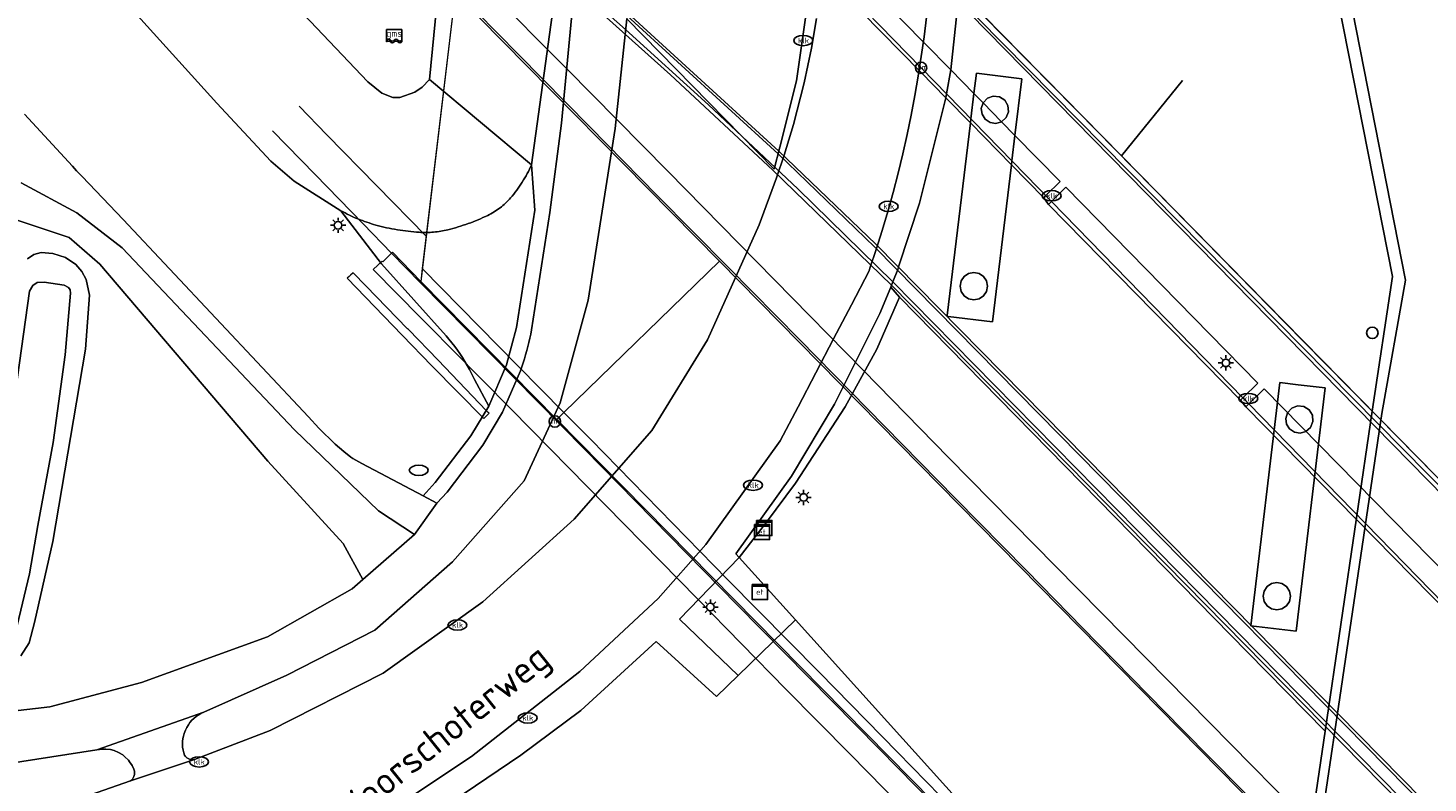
# Model space of a CAD drawing. Header units: metres. Extents: x 89394 to 92106, y 463550 to 466167.
# Tile 19 of 112: x 90458 to 90550, y 464948 to 464998. Entities that reach past the tile are written whole.
import ezdxf
from ezdxf.enums import TextEntityAlignment as Align

# ---------------------------------------------------------------- set-up
doc = ezdxf.new("R2010")
doc.units = ezdxf.units.M
for name, color, linetype, lineweight in [('B-PV-GK-KEERWAND_DAMWAND-G', 253, 'Continuous', 18), ('B-PV-GR-GROENVOORZIENING-GV', 80, 'Continuous', 18), ('B-PV-GR-HAAG-G', 90, 'GR-HAAG', 25), ('B-PV-IE-MEUBILAIR-S', 7, 'Continuous', 25), ('B-PV-IE-MEUBILAIR_WEGMEUBILAIR-G', 7, 'Continuous', 18), ('B-PV-IE-TERREINAFSCHEIDING_KUNSTMATIG_HEKWERK-G', 20, 'IE-TERREINAFSCHEIDING_KUNSTMATIG-SO', 18), ('B-PV-KW-KUNSTWERK_DEK-GV', 170, 'Continuous', 18), ('B-PV-KW-KUNSTWERK_PIJLER-GV', 170, 'Continuous', 18), ('B-PV-KW-KUNSTWERK_SLOOF-GV', 170, 'Continuous', 18), ('B-PV-OG-TERREIN_BEGROEID-GV', 7, 'Continuous', 18), ('B-PV-OG-TERREIN_ERF-GV', 50, 'Continuous', 18), ('B-PV-OG-TERREIN_OEVER-GV', 7, 'Continuous', 18), ('B-PV-OG-TOPOGRAFIE-T18', 1, 'Continuous', 18), ('B-PV-OG-WATER-GV', 130, 'Continuous', 18), ('B-PV-OG-WATER_KANAAL-GV', 120, 'Continuous', 18), ('B-PV-OG-WEG-GV', 7, 'Continuous', 18), ('B-PV-RI-HWA_GOOT_MOLGOOT-G', 150, 'Continuous', 18), ('B-PV-VH-VERHARDING_ASFALT-GV', 210, 'Continuous', 18), ('B-PV-VH-VERHARDING_BETON-GV', 252, 'Continuous', 18), ('B-PV-VH-VERHARDING_BETONSTRAATSTEEN-GV', 190, 'Continuous', 18), ('B-PV-VH-VERHARDING_GESLOTEN-GV', 210, 'Continuous', 18), ('B-PV-VH-VERHARDING_OPEN-GV', 40, 'Continuous', 18), ('B-PV-VH-VERHARDING_OPEN_BETONELEMENT-GV', 90, 'Continuous', 18), ('B-PV-VH-VERHARDING_OPEN_TEGEL-GV', 90, 'Continuous', 18)]:
    doc.layers.add(name, color=color, linetype=linetype, lineweight=lineweight)
doc.styles.add('NLCS-ISO', font='NLCS-ISO.ttf')
doc.styles.add('NLCS-ISO-M500-T18', font='NLCS-ISO.ttf', dxfattribs={"height": 0.9})
doc.linetypes.add('GR-HAAG', pattern='A,6,-2,["x",Standard,S=3,R=0,X=0,Y=-1],-3', length=11)
doc.linetypes.add('IE-TERREINAFSCHEIDING_KUNSTMATIG-SO', pattern='A,4,[82,NLCS.SHX,S=0.75,R=90,X=0,Y=0],4,-2', length=10)

# ---------------------------------------------------------------- blocks, each defined once
blk = doc.blocks.new('SIE-MEUBILAIR_KAST_ELEKTRA-SO')
for points in [[(-1, 1), (1, 1), (1, 0.84), (-1, 0.84)], [(-1, 0.76), (1, 0.76), (1, -1), (-1, -1)]]:
    blk.add_lwpolyline(points, close=True)
at = {"style": 'NLCS-ISO'}
blk.add_text('et', height=0.75, dxfattribs=at).set_placement((0, 0), align=Align.MIDDLE_CENTER)
blk = doc.blocks.new('SIE-MEUBILAIR_KAST-SO')
for points in [[(-1, 1), (1, 1), (1, 0.84), (-1, 0.84)], [(-1, 0.76), (1, 0.76), (1, -1), (-1, -1)]]:
    blk.add_lwpolyline(points, close=True)
blk = doc.blocks.new('SIE-MEUBILAIR_PAAL_LICHTMAST-SO')
for points in [[(-0.62, 0), (-1, 0)], [(-0.71, 0.71), (-0.44, 0.44)], [(0, 1), (0, 0.62)], [(0.44, 0.44), (0.71, 0.71)], [(1, 0), (0.62, 0)], [(-0.71, -0.71), (-0.44, -0.44)], [(0, -0.62), (0, -1)], [(0.44, -0.44), (0.71, -0.71)]]:
    blk.add_lwpolyline(points)
blk.add_circle((0, 0), 0.5)
blk = doc.blocks.new('SIE-MEUBILAIR_PAAL-SO')
blk.add_circle((0, 0), 0.75)
blk = doc.blocks.new('SIE-MEUBILAIR_PAAL_HECTOMETER-SO')
blk.add_circle((0, 0), 0.75)
at = {"style": 'NLCS-ISO'}
blk.add_text('hm', height=0.75, dxfattribs=at).set_placement((0.16, 0.07), align=Align.MIDDLE_CENTER)
blk = doc.blocks.new('SIE-MEUBILAIR_PUT_KOLK-SO')
blk.add_ellipse((0, 0), major_axis=(1.25, 0), ratio=0.54)
at = {"style": 'NLCS-ISO'}
blk.add_text('klk', height=0.75, dxfattribs=at).set_placement((0.03, 0), align=Align.MIDDLE_CENTER)
blk = doc.blocks.new('SIE-MEUBILAIR_PUT-SO')
blk.add_ellipse((0, 0), major_axis=(1.25, 0), ratio=0.54)
blk = doc.blocks.new('SIE-MEUBILAIR_SENSOR_GMS-SO')
for p, q in [((1, 0.5), (-1, 0.5)), ((-1, 0.5), (-1, -1.125)), ((1, -1.125), (1, 0.5))]:
    blk.add_line(p, q)
for centre, start, end in [((-0.75, -1.0625), 36.869898, 143.130102), ((-0.75, -1.3125), 36.869898, 143.130102), ((-0.25, -0.6875), 216.869898, 323.130102), ((-0.25, -0.9375), 216.869898, 323.130102), ((0.25, -1.0625), 36.869898, 143.130102), ((0.25, -1.3125), 36.869898, 143.130102), ((0.75, -0.6875), 216.869898, 323.130102), ((0.75, -0.9375), 216.869898, 323.130102)]:
    blk.add_arc(centre, 0.3125, start, end)
at = {"style": 'NLCS-ISO'}
blk.add_text('gms', height=0.9, dxfattribs=at).set_placement((0, 0), align=Align.MIDDLE_CENTER)

msp = doc.modelspace()

# ---------------------------------------------------------------- linework, layer by layer
at = {"layer": 'B-PV-GK-KEERWAND_DAMWAND-G', "flags": 128}
for points in [[(90537.042, 464905.468), (90537.162, 464905.73), (90537.769, 464910.239), (90539.356, 464920.5), (90541.76, 464938.285), (90543.926, 464952.895), (90546.779, 464972.167), (90548.337, 464980.937), (90544.601, 464999.932), (90543.502, 465006.04), (90543.182, 465006.07)], [(90543.182, 465006.07), (90543.502, 465006.04), (90544.601, 464999.932), (90548.337, 464980.937), (90546.779, 464972.167), (90543.926, 464952.895)]]:
    msp.add_lwpolyline(points, dxfattribs=at)
at = {"layer": 'B-PV-GR-GROENVOORZIENING-GV', "flags": 128}
for points in [[(90457.281, 464987.353), (90460.95, 464985.385), (90463.931, 464983.062), (90475.265, 464971.099), (90480.78, 464965.758), (90483.145, 464964.199), (90484.625, 464966.274), (90483.734, 464966.744), (90481.303, 464968.028), (90479.678, 464968.886), (90479.087, 464969.211), (90478.966, 464969.307), (90478.504, 464969.675), (90477.939, 464970.161), (90476.868, 464971.199), (90476.17, 464971.943), (90463.986, 464984.94), (90461.283, 464987.764), (90460.931, 464988.144), (90460.648, 464988.449), (90457.49, 464991.87)], [(90453.663, 464952.231), (90459.17, 464952.863), (90465.193, 464954.475), (90473.491, 464957.482), (90479.052, 464960.643), (90479.748, 464961.248), (90478.451, 464963.612), (90473.502, 464969.033), (90462.453, 464981.994), (90460.427, 464983.761), (90455.625, 464985.355)], [(90457.703, 464982.34), (90458.104, 464982.624), (90458.591, 464982.766), (90459.363, 464982.706), (90460.192, 464982.446), (90460.877, 464981.986), (90461.276, 464981.526), (90461.56, 464980.982), (90461.786, 464979.951), (90461.516, 464976.405), (90459.355, 464963.739), (90458.163, 464958.422), (90457.815, 464957.078), (90457.269, 464956.222)]]:
    msp.add_lwpolyline(points, dxfattribs=at)
at = {"layer": 'B-PV-GR-HAAG-G', "flags": 128}
msp.add_lwpolyline([(90539.082, 464924.361), (90508.211, 464958.593)], dxfattribs=at)
at = {"layer": 'B-PV-IE-MEUBILAIR_WEGMEUBILAIR-G', "flags": 128}
for points in [[(90489.628, 465029.602), (90515.305, 465003.197), (90561.296, 464956.536), (90562.134, 464957.23), (90562.692, 464957.266), (90563.713, 464956.305), (90563.526, 464956.113)], [(90488.898, 465023.571), (90494.303, 465017.828), (90494.584, 465017.53), (90495.701, 465016.347), (90496.301, 465015.714), (90496.663, 465015.334), (90498.921, 465012.973), (90499.868, 465011.991), (90502.552, 465009.219), (90509.428, 465002.18), (90509.773, 465001.827), (90510.15, 465001.439), (90516.488, 464994.928), (90525.048, 464986.132), (90537.642, 464973.2), (90538.031, 464972.8), (90552.538, 464957.92)], [(90636.378, 464857.969), (90576.505, 464919), (90563.232, 464932.494), (90513.426, 464983.125), (90507.066, 464989.258), (90493.834, 465001.38), (90486.937, 465007.38)], [(90575.957, 464918.432), (90566.176, 464928.381), (90566.065, 464928.343), (90565.635, 464927.91), (90565.445, 464927.718), (90558.885, 464928.412), (90557.764, 464929.824), (90558.625, 464936.087), (90554.751, 464940.043), (90514.627, 464980.844), (90508.357, 464986.961), (90502.496, 464992.48), (90497.029, 464997.435), (90486.827, 465006.47)], [(90484.332, 465001.608), (90485.843, 465000.028), (90489.999, 464995.785), (90494.68, 464991.036), (90499.125, 464986.514), (90503.816, 464981.773), (90508.475, 464977.034), (90514.092, 464971.309), (90518.716, 464966.596), (90523.4, 464961.833), (90528.05, 464957.073), (90533.667, 464951.362), (90539.28, 464945.669), (90543.942, 464940.933), (90548.625, 464936.151), (90553.308, 464931.421)], [(90473.823, 464990.776), (90476.617, 464987.904), (90479.771, 464984.646), (90481.646, 464982.721)], [(90481.646, 464982.721), (90483.558, 464980.759), (90494.351, 464969.8), (90504.382, 464959.584), (90513.739, 464950.082), (90522.12, 464941.545), (90531.493, 464932.024), (90537.996, 464925.402), (90544.538, 464918.744), (90552.952, 464910.192), (90561.353, 464901.622)]]:
    msp.add_lwpolyline(points, dxfattribs=at)
at = {"layer": 'B-PV-IE-TERREINAFSCHEIDING_KUNSTMATIG_HEKWERK-G', "flags": 128}
for points in [[(90533.673, 464994.074), (90529.655, 464989.119), (90541.617, 464976.937), (90546.152, 464972.319)], [(90529.655, 464989.119), (90533.673, 464994.074)], [(90529.655, 464989.119), (90541.617, 464976.937), (90546.152, 464972.319)], [(90508.211, 464958.593), (90504.504, 464962.704), (90506.308, 464965.023), (90508.212, 464967.586), (90511.489, 464972.616), (90513.562, 464976.399), (90515.064, 464979.821), (90537.956, 464956.465), (90543.053, 464951.264)], [(90543.053, 464951.264), (90537.956, 464956.465), (90515.064, 464979.821), (90513.562, 464976.399), (90511.489, 464972.616), (90508.212, 464967.586), (90506.308, 464965.023)], [(90506.308, 464965.023), (90504.504, 464962.704), (90508.211, 464958.593)], [(90508.211, 464958.593), (90504.434, 464954.924), (90503.023, 464953.556)]]:
    msp.add_lwpolyline(points, dxfattribs=at)
at = {"layer": 'B-PV-KW-KUNSTWERK_DEK-GV', "flags": 128}
for points in [[(90485.834, 464999.857), (90483.561, 464980.865), (90481.711, 464982.785), (90481.066, 464982.152), (90481.021, 464982.199), (90480.429, 464981.656), (90483.579, 464978.471), (90484.29, 464977.753), (90485.549, 464976.466), (90485.695, 464976.317), (90489.505, 464972.462), (90493.322, 464968.575), (90501.744, 464959.991), (90507.579, 464954.029), (90511.801, 464949.756), (90517.452, 464944.006)], [(90542.495, 464944.68), (90535.447, 464951.846), (90529.835, 464957.545), (90525.316, 464962.12), (90518.288, 464969.278), (90512.688, 464975.009), (90506.83, 464980.96), (90499.81, 464988.122), (90493.166, 464994.851), (90487.925, 465000.131)], [(90493.679, 465000.135), (90500, 464994.453), (90506.723, 464988.177), (90514.535, 464980.61), (90558.395, 464935.977)], [(90561.387, 464956.81), (90546.716, 464971.745), (90546.152, 464972.319), (90529.655, 464989.119), (90524.631, 464994.237), (90518.984, 464999.992)]]:
    msp.add_lwpolyline(points, dxfattribs=at)
at = {"layer": 'B-PV-KW-KUNSTWERK_PIJLER-GV', "flags": 128}
for points in [[(90522.188, 464992.441), (90521.975, 464992.792), (90521.629, 464993.012), (90521.22, 464993.055), (90520.836, 464992.913), (90520.554, 464992.614), (90520.436, 464992.245), (90520.484, 464991.861), (90520.689, 464991.532), (90521.013, 464991.32), (90521.397, 464991.264), (90521.768, 464991.375), (90522.072, 464991.65), (90522.223, 464992.032)], [(90520.776, 464980.896), (90520.581, 464981.189), (90520.288, 464981.384), (90519.944, 464981.452), (90519.6, 464981.383), (90519.308, 464981.188), (90519.113, 464980.896), (90519.045, 464980.552), (90519.114, 464980.208), (90519.308, 464979.916), (90519.6, 464979.722), (90519.944, 464979.653), (90520.288, 464979.721), (90520.58, 464979.916), (90520.775, 464980.208), (90520.844, 464980.552)], [(90542.217, 464972.056), (90542.003, 464972.411), (90541.653, 464972.632), (90541.24, 464972.673), (90540.853, 464972.524), (90540.574, 464972.218), (90540.464, 464971.852), (90540.515, 464971.474), (90540.719, 464971.151), (90541.038, 464970.941), (90541.415, 464970.883), (90541.783, 464970.986), (90542.094, 464971.259), (90542.25, 464971.643)], [(90540.701, 464960.488), (90540.506, 464960.781), (90540.213, 464960.976), (90539.869, 464961.044), (90539.525, 464960.975), (90539.233, 464960.78), (90539.038, 464960.488), (90538.97, 464960.144), (90539.039, 464959.8), (90539.233, 464959.508), (90539.525, 464959.314), (90539.869, 464959.245), (90540.213, 464959.313), (90540.505, 464959.508), (90540.7, 464959.8), (90540.769, 464960.144)]]:
    msp.add_lwpolyline(points, close=True, dxfattribs=at)
at = {"layer": 'B-PV-KW-KUNSTWERK_SLOOF-GV', "flags": 128}
msp.add_lwpolyline([(90479.118, 464981.425), (90478.951, 464981.277), (90478.851, 464981.189), (90478.725, 464981.077), (90482.336, 464977.335), (90484.3, 464975.311), (90487.704, 464971.847), (90488.055, 464972.19), (90488.007, 464972.24), (90487.872, 464972.379), (90484.705, 464975.685), (90482.751, 464977.696), (90482.701, 464977.747), (90479.952, 464980.578)], close=True, dxfattribs=at)
at = {"layer": 'B-PV-OG-TERREIN_BEGROEID-GV', "flags": 128}
for points in [[(90509.399, 465001.905), (90508.276, 464994.069), (90507.188, 464989.703), (90506.802, 464988.25), (90497.112, 464998.137), (90496.354, 464990.92), (90494.575, 464979.626), (90492.727, 464972.865), (90490.366, 464967.736), (90485.65, 464962.409), (90480.536, 464957.91), (90474.747, 464954.952), (90469.3, 464952.518), (90469.104, 464952.427), (90468.934, 464952.328), (90468.794, 464952.231), (90468.642, 464952.105), (90468.516, 464951.983), (90468.384, 464951.831), (90468.281, 464951.691), (90468.171, 464951.51), (90468.083, 464951.332), (90468.001, 464951.115), (90467.953, 464950.941), (90467.92, 464950.775), (90467.899, 464950.584), (90467.893, 464950.39), (90467.903, 464950.215), (90467.93, 464950.017), (90467.97, 464949.838), (90468.019, 464949.68), (90468.091, 464949.588), (90468.169, 464949.519), (90468.258, 464949.464), (90468.347, 464949.427), (90468.428, 464949.406), (90468.551, 464949.389), (90468.613, 464949.388), (90468.689, 464949.399), (90473.663, 464951.316), (90481.083, 464955.093), (90487.657, 464959.778), (90493.657, 464965.223), (90498.759, 464971.056), (90502.426, 464977.011), (90505.833, 464984.583), (90506.97, 464987.67), (90507.47, 464989.166), (90508.077, 464991.192), (90508.78, 464993.941), (90509.26, 464996.209), (90509.602, 464998.161)], [(90458.698, 464945.98), (90464.471, 464947.99), (90464.529, 464948.038), (90464.597, 464948.11), (90464.654, 464948.192), (90464.699, 464948.287), (90464.731, 464948.404), (90464.741, 464948.496), (90464.739, 464948.58), (90464.732, 464948.634), (90464.683, 464948.773), (90464.572, 464949.008), (90464.412, 464949.257), (90464.339, 464949.348), (90464.107, 464949.583), (90463.958, 464949.701), (90463.679, 464949.87), (90463.404, 464949.985), (90463.158, 464950.051), (90462.844, 464950.092), (90462.622, 464950.091), (90462.259, 464950.039), (90454.343, 464948.815)]]:
    msp.add_lwpolyline(points, dxfattribs=at)
at = {"layer": 'B-PV-OG-TERREIN_ERF-GV', "flags": 128}
for points in [[(90518.984, 464999.992), (90529.655, 464989.119), (90541.617, 464976.937), (90546.152, 464972.319), (90547.483, 464981.179), (90545.557, 464990.976), (90543.609, 465000.883)], [(90539.082, 464924.361), (90508.211, 464958.593), (90504.434, 464954.924), (90503.023, 464953.556), (90499.052, 464957.169), (90494.103, 464952.634), (90490.155, 464949.69), (90475.231, 464939.585)]]:
    msp.add_lwpolyline(points, dxfattribs=at)
at = {"layer": 'B-PV-OG-TERREIN_OEVER-GV', "flags": 128}
for points in [[(90457.269, 464956.222), (90457.815, 464957.078), (90458.163, 464958.422), (90459.355, 464963.739), (90461.516, 464976.405), (90461.786, 464979.951), (90461.56, 464980.982), (90461.276, 464981.526), (90460.877, 464981.986), (90460.192, 464982.446), (90459.363, 464982.706), (90458.591, 464982.766), (90458.104, 464982.624), (90457.703, 464982.34)], [(90456.782, 464972.673), (90457.839, 464980.222), (90458.04, 464980.594), (90458.327, 464980.793), (90458.785, 464980.82), (90460.1, 464980.615), (90460.386, 464980.471), (90460.499, 464980.299), (90460.527, 464980.099), (90460.17, 464976.037), (90459.377, 464970.261), (90458.386, 464964.801), (90457.831, 464961.627), (90457.018, 464958.226)]]:
    msp.add_lwpolyline(points, dxfattribs=at)
at = {"layer": 'B-PV-OG-WATER-GV', "flags": 128}
msp.add_lwpolyline([(90457.018, 464958.226), (90457.831, 464961.627), (90458.386, 464964.801), (90459.377, 464970.261), (90460.17, 464976.037), (90460.527, 464980.099), (90460.499, 464980.299), (90460.386, 464980.471), (90460.1, 464980.615), (90458.785, 464980.82), (90458.327, 464980.793), (90458.04, 464980.594), (90457.839, 464980.222), (90456.782, 464972.673)], dxfattribs=at)
at = {"layer": 'B-PV-OG-WATER_KANAAL-GV', "flags": 128}
msp.add_lwpolyline([(90606.776, 465015.624), (90548.392, 465028.177), (90548.267, 465027.699), (90547.498, 465024.964), (90546.97, 465022.827), (90546.172, 465019.596), (90544.664, 465013.489), (90544.51, 465012.848), (90543.308, 465007.864), (90543.182, 465006.07), (90543.502, 465006.04), (90544.601, 464999.932), (90548.337, 464980.937), (90546.779, 464972.167), (90543.926, 464952.895), (90541.76, 464938.285), (90539.356, 464920.5), (90537.769, 464910.239), (90537.162, 464905.73), (90537.042, 464905.468), (90542.087, 464887.061)], dxfattribs=at)
at = {"layer": 'B-PV-OG-WEG-GV', "flags": 128}
for points in [[(90341.075, 465134.652), (90343.403, 465132.489), (90348.116, 465127.322), (90357.814, 465115.983), (90370.083, 465102.816), (90382.859, 465088.833), (90391.164, 465079.96), (90404.201, 465065.164), (90432.498, 465033.959), (90448.591, 465016.737), (90464.326, 464999.035), (90470.154, 464992.585), (90473.699, 464988.783), (90475.239, 464987.45), (90478.314, 464985.514)], [(90459.966, 465015.367), (90464.375, 465010.632), (90468.279, 465006.44), (90480.076, 464993.997), (90481.001, 464993.261), (90481.735, 464992.963), (90482.199, 464992.971), (90483.167, 464993.324), (90483.66, 464993.644), (90484.141, 464994.144), (90484.716, 465000), (90485.604, 465006.76), (90481.66, 465009.748), (90470.016, 465018.951), (90460.929, 465026.402), (90456.272, 465030.284), (90446.286, 465038.851), (90431.205, 465052.137)], [(90490.848, 464988.544), (90484.141, 464994.144), (90483.66, 464993.644), (90483.167, 464993.324), (90482.199, 464992.971), (90481.735, 464992.963), (90481.001, 464993.261), (90480.076, 464993.997), (90468.279, 465006.44), (90464.375, 465010.632), (90459.966, 465015.367)], [(90492.399, 464999.825), (90490.848, 464988.544), (90491.077, 464985.548), (90489.862, 464977.821), (90489.203, 464975.373), (90488.033, 464972.646), (90486.853, 464970.695), (90484.508, 464967.63), (90483.734, 464966.744), (90484.625, 464966.274), (90485.297, 464967.003), (90487.648, 464970.089), (90488.952, 464972.252), (90490.122, 464974.979), (90490.213, 464975.243), (90490.299, 464975.507), (90490.382, 464975.773), (90490.461, 464976.041), (90490.536, 464976.309), (90490.607, 464976.578), (90490.674, 464976.849), (90490.737, 464977.12), (90490.795, 464977.393), (90490.85, 464977.666), (90492.065, 464985.393), (90492.833, 464991.27), (90493.607, 464999.586)], [(90457.49, 464991.87), (90460.648, 464988.449), (90460.931, 464988.144), (90461.283, 464987.764), (90463.986, 464984.94), (90476.17, 464971.943), (90476.868, 464971.199), (90477.939, 464970.161), (90478.504, 464969.675), (90478.966, 464969.307), (90479.087, 464969.211), (90479.678, 464968.886), (90481.303, 464968.028), (90483.734, 464966.744), (90484.508, 464967.63), (90486.853, 464970.695), (90488.033, 464972.646), (90487.093, 464974.405), (90486.762, 464975.062), (90486.62, 464975.326), (90486.469, 464975.59), (90486.306, 464975.857), (90486.139, 464976.111), (90485.973, 464976.349), (90485.799, 464976.589), (90485.614, 464976.827), (90485.417, 464977.068), (90485.232, 464977.279), (90483.103, 464979.657), (90480.984, 464982.017), (90478.314, 464985.514), (90475.239, 464987.45), (90473.699, 464988.783), (90470.154, 464992.585), (90464.326, 464999.035)], [(90478.314, 464985.514), (90480.984, 464982.017), (90483.103, 464979.657), (90485.232, 464977.279), (90485.417, 464977.068), (90485.614, 464976.827), (90485.799, 464976.589), (90485.973, 464976.349), (90486.139, 464976.111), (90486.306, 464975.857), (90486.469, 464975.59), (90486.62, 464975.326), (90486.762, 464975.062), (90487.093, 464974.405), (90488.033, 464972.646), (90489.203, 464975.373), (90489.862, 464977.821), (90491.077, 464985.548), (90490.848, 464988.544)]]:
    msp.add_lwpolyline(points, dxfattribs=at)
at = {"layer": 'B-PV-OG-WEG-GV'}
for points in [[(90490.848, 464988.544, -0.037037), (90490.244, 464987.401)], [(90490.244, 464987.401, 0.037037), (90490.848, 464988.544)], [(90490.244, 464987.401, -0.037551), (90489.475, 464986.36)], [(90489.475, 464986.36, 0.037551), (90490.244, 464987.401)], [(90488.783, 464985.707, -0.05043), (90487.972, 464985.208)], [(90487.972, 464985.208, 0.05043), (90488.783, 464985.707)], [(90489.475, 464986.36, -0.05128), (90488.783, 464985.707)], [(90488.783, 464985.707, 0.05128), (90489.475, 464986.36)], [(90479.436, 464984.975, -0.029463), (90478.314, 464985.514)], [(90478.314, 464985.514, 0.029463), (90479.436, 464984.975)], [(90480.613, 464984.574, -0.029497), (90479.436, 464984.975)], [(90479.436, 464984.975, 0.029497), (90480.613, 464984.574)], [(90486.684, 464984.668, -0.026261), (90485.347, 464984.263)], [(90485.347, 464984.263, 0.026261), (90486.684, 464984.668)], [(90487.972, 464985.208, -0.026327), (90486.684, 464984.668)], [(90486.684, 464984.668, 0.026327), (90487.972, 464985.208)], [(90482.025, 464984.261, -0.026174), (90480.613, 464984.574)], [(90480.613, 464984.574, 0.026174), (90482.025, 464984.261)], [(90483.462, 464984.095, -0.026492), (90482.025, 464984.261)], [(90482.025, 464984.261, 0.026492), (90483.462, 464984.095)], [(90484.411, 464984.107, -0.037942), (90483.462, 464984.095)], [(90483.462, 464984.095, 0.037942), (90484.411, 464984.107)], [(90485.347, 464984.263, -0.038462), (90484.411, 464984.107)], [(90484.411, 464984.107, 0.038462), (90485.347, 464984.263)]]:
    msp.add_lwpolyline(points, format="xyb", dxfattribs=at)
at = {"layer": 'B-PV-OG-WEG-GV', "flags": 128}
for points in [[(90515.064, 464979.821), (90514.479, 464980.475), (90513.762, 464978.741), (90510.784, 464972.784), (90507.958, 464968.049), (90504.288, 464962.944), (90504.504, 464962.704), (90506.308, 464965.023), (90508.212, 464967.586), (90511.489, 464972.616), (90513.562, 464976.399)], [(90515.064, 464979.821), (90513.562, 464976.399), (90511.489, 464972.616), (90508.212, 464967.586), (90506.308, 464965.023), (90504.504, 464962.704), (90508.211, 464958.593), (90539.082, 464924.361), (90543.053, 464951.264), (90537.956, 464956.465)]]:
    msp.add_lwpolyline(points, close=True, dxfattribs=at)
at = {"layer": 'B-PV-RI-HWA_GOOT_MOLGOOT-G', "flags": 128}
msp.add_lwpolyline([(90475.573, 464992.386), (90477.39, 464990.517), (90483.917, 464983.843)], dxfattribs=at)
at = {"layer": 'B-PV-VH-VERHARDING_ASFALT-GV', "flags": 128}
for points in [[(90568.31, 464948.908), (90489.58, 465029.205)], [(90511.043, 465002.318), (90516.703, 464996.543), (90518.424, 464994.786), (90519.951, 464993.228), (90520.554, 464992.614), (90521.768, 464991.375), (90522.651, 464990.473), (90525.626, 464987.438), (90524.679, 464986.511), (90524.54, 464986.374), (90524.846, 464985.932), (90525.048, 464986.132), (90525.999, 464987.07), (90538.635, 464974.172), (90537.642, 464973.2), (90537.477, 464973.038), (90537.829, 464972.601), (90538.031, 464972.8), (90539.033, 464973.788), (90553.593, 464958.956)], [(90493.859, 465001.583), (90507.12, 464989.429), (90513.494, 464983.308), (90563.26, 464932.726)], [(90552.387, 464957.772), (90537.829, 464972.601), (90537.477, 464973.038), (90524.846, 464985.932), (90524.54, 464986.374), (90522.419, 464988.538), (90519.718, 464991.294), (90518.106, 464992.939), (90516.448, 464994.631), (90509.96, 465001.251)], [(90493.607, 464999.586), (90492.833, 464991.27), (90492.065, 464985.393), (90490.85, 464977.666), (90490.795, 464977.393), (90490.737, 464977.12), (90490.674, 464976.849), (90490.607, 464976.578), (90490.536, 464976.309), (90490.461, 464976.041), (90490.382, 464975.773), (90490.299, 464975.507), (90490.213, 464975.243), (90490.122, 464974.979), (90488.952, 464972.252), (90487.648, 464970.089), (90485.297, 464967.003), (90484.625, 464966.274), (90483.145, 464964.199), (90479.748, 464961.248), (90479.052, 464960.643), (90473.491, 464957.482), (90465.193, 464954.475), (90459.17, 464952.863), (90453.663, 464952.231)], [(90454.343, 464948.815), (90462.259, 464950.039), (90469.3, 464952.518), (90474.747, 464954.952), (90480.536, 464957.91), (90485.65, 464962.409), (90490.366, 464967.736), (90492.727, 464972.865), (90494.575, 464979.626), (90496.354, 464990.92), (90497.112, 464998.137)], [(90509.602, 464998.161), (90509.26, 464996.209), (90508.78, 464993.941), (90508.077, 464991.192), (90507.47, 464989.166), (90506.97, 464987.67), (90505.833, 464984.583), (90502.426, 464977.011), (90498.759, 464971.056), (90493.657, 464965.223), (90487.657, 464959.778), (90481.083, 464955.093), (90473.663, 464951.316), (90468.689, 464949.399), (90464.471, 464947.99), (90458.698, 464945.98)], [(90458.825, 464930.879), (90486.912, 464949.601), (90494.018, 464955.195), (90499.179, 464960.004), (90502.319, 464963.542), (90507.215, 464970.374), (90508.385, 464972.611), (90509.555, 464974.849), (90510.723, 464977.088), (90511.889, 464979.327), (90513.055, 464981.567), (90513.112, 464981.731), (90513.524, 464982.969), (90513.915, 464984.214), (90514.286, 464985.465), (90514.636, 464986.723), (90514.964, 464987.985), (90515.272, 464989.254), (90515.558, 464990.527), (90515.824, 464991.805), (90516.067, 464993.087), (90516.29, 464994.372), (90516.491, 464995.662), (90516.671, 464996.954), (90516.829, 464998.25)]]:
    msp.add_lwpolyline(points, dxfattribs=at)
for points in [[(90518.424, 464994.786), (90516.703, 464996.543), (90511.043, 465002.318), (90510.15, 465001.439), (90509.96, 465001.251), (90516.448, 464994.631), (90518.106, 464992.939), (90519.718, 464991.294), (90522.419, 464988.538), (90524.54, 464986.374), (90524.679, 464986.511), (90525.626, 464987.438), (90522.651, 464990.473), (90521.768, 464991.375), (90520.554, 464992.614), (90519.951, 464993.228)], [(90503.207, 464982.19), (90485.834, 464999.857), (90483.662, 464981.713), (90489.921, 464975.339), (90492.986, 464972.234)], [(90525.999, 464987.07), (90525.048, 464986.132), (90524.846, 464985.932), (90537.477, 464973.038), (90537.642, 464973.2), (90538.635, 464974.172)], [(90503.207, 464982.19), (90492.986, 464972.234), (90494.741, 464970.457), (90503.741, 464961.246), (90509.785, 464955.117), (90514.913, 464949.888), (90519.647, 464945.065), (90529.778, 464934.78), (90538.771, 464925.609), (90548.989, 464915.229), (90558.559, 464905.51), (90562.742, 464901.241), (90572.936, 464911.279)], [(90483.662, 464981.713), (90483.561, 464980.865), (90492.513, 464971.774), (90492.986, 464972.234), (90489.921, 464975.339)], [(90539.033, 464973.788), (90538.031, 464972.8), (90537.829, 464972.601), (90552.387, 464957.772), (90552.538, 464957.92), (90553.593, 464958.956)], [(90492.986, 464972.234), (90492.513, 464971.774), (90562.348, 464900.853), (90562.742, 464901.241), (90558.559, 464905.51), (90548.989, 464915.229), (90538.771, 464925.609), (90529.778, 464934.78), (90519.647, 464945.065), (90514.913, 464949.888), (90509.785, 464955.117), (90503.741, 464961.246), (90494.741, 464970.457)]]:
    msp.add_lwpolyline(points, close=True, dxfattribs=at)
at = {"layer": 'B-PV-VH-VERHARDING_BETON-GV', "flags": 128}
for points in [[(90522.419, 464988.538), (90522.45, 464988.801), (90522.651, 464990.473), (90523.097, 464994.194), (90520.112, 464994.566), (90519.951, 464993.228), (90519.752, 464991.573), (90519.718, 464991.294), (90518.193, 464978.611), (90518.252, 464978.551), (90521.182, 464978.21)], [(90521.397, 464991.264), (90521.013, 464991.32), (90520.689, 464991.532), (90520.484, 464991.861), (90520.436, 464992.245), (90520.554, 464992.614), (90520.836, 464992.913), (90521.22, 464993.055), (90521.629, 464993.012), (90521.975, 464992.792), (90522.188, 464992.441), (90522.223, 464992.032), (90522.072, 464991.65), (90521.768, 464991.375)], [(90520.844, 464980.552), (90520.775, 464980.208), (90520.58, 464979.916), (90520.288, 464979.721), (90519.944, 464979.653), (90519.6, 464979.722), (90519.308, 464979.916), (90519.114, 464980.208), (90519.045, 464980.552), (90519.113, 464980.896), (90519.308, 464981.188), (90519.6, 464981.383), (90519.944, 464981.452), (90520.288, 464981.384), (90520.581, 464981.189), (90520.776, 464980.896)], [(90543.062, 464973.851), (90541.273, 464974.065), (90540.082, 464974.208), (90538.162, 464958.188), (90541.145, 464957.857)], [(90540.515, 464971.474), (90540.464, 464971.852), (90540.574, 464972.218), (90540.853, 464972.524), (90541.24, 464972.673), (90541.653, 464972.632), (90542.003, 464972.411), (90542.217, 464972.056), (90542.25, 464971.643), (90542.094, 464971.259), (90541.783, 464970.986), (90541.415, 464970.883), (90541.038, 464970.941), (90540.719, 464971.151)], [(90540.769, 464960.144), (90540.7, 464959.8), (90540.505, 464959.508), (90540.213, 464959.313), (90539.869, 464959.245), (90539.525, 464959.314), (90539.233, 464959.508), (90539.039, 464959.8), (90538.97, 464960.144), (90539.038, 464960.488), (90539.233, 464960.78), (90539.525, 464960.975), (90539.869, 464961.044), (90540.213, 464960.976), (90540.506, 464960.781), (90540.701, 464960.488)]]:
    msp.add_lwpolyline(points, close=True, dxfattribs=at)
at = {"layer": 'B-PV-VH-VERHARDING_BETONSTRAATSTEEN-GV', "flags": 128}
for points in [[(90497.167, 464998.603), (90497.112, 464998.137), (90506.802, 464988.25), (90507.188, 464989.703), (90508.276, 464994.069), (90509.399, 465001.905), (90509.428, 465002.18), (90509.593, 465003.77), (90509.693, 465008.702), (90509.684, 465009.153), (90509.677, 465009.464), (90499.728, 465019.596), (90499.648, 465018.942), (90499.51, 465017.804), (90499.105, 465014.479), (90498.922, 465012.972), (90498.881, 465012.637), (90498.148, 465006.639)], [(90518.984, 464999.992), (90518.953, 464999.697), (90518.913, 464999.314), (90518.424, 464994.786), (90518.154, 464993.218), (90518.106, 464992.939), (90516.377, 464986.007), (90514.998, 464981.817), (90514.936, 464981.657), (90514.625, 464980.846), (90514.535, 464980.61), (90514.479, 464980.475), (90515.064, 464979.821), (90537.956, 464956.465), (90543.053, 464951.264), (90546.152, 464972.319), (90541.617, 464976.937), (90529.655, 464989.119)], [(90522.419, 464988.538), (90521.182, 464978.21), (90518.252, 464978.551), (90518.193, 464978.611), (90519.718, 464991.294), (90519.752, 464991.573), (90519.951, 464993.228), (90520.112, 464994.566), (90523.097, 464994.194), (90522.651, 464990.473), (90522.45, 464988.801)], [(90543.062, 464973.851), (90541.145, 464957.857), (90538.162, 464958.188), (90540.082, 464974.208), (90541.273, 464974.065)], [(90500.582, 464958.647), (90504.434, 464954.924), (90508.211, 464958.593), (90504.504, 464962.704)]]:
    msp.add_lwpolyline(points, close=True, dxfattribs=at)
at = {"layer": 'B-PV-VH-VERHARDING_GESLOTEN-GV', "flags": 128}
for points in [[(90568.675, 464949.293), (90568.788, 464950.267), (90567.96, 464951.107), (90568.045, 464951.702), (90567.912, 464952.258), (90562.821, 464957.362), (90562.327, 464957.457), (90562.029, 464957.39), (90561.387, 464956.81), (90489.66, 465029.864), (90489.628, 465029.602), (90489.58, 465029.205), (90568.31, 464948.908), (90568.352, 464949.376), (90568.375, 464949.641)], [(90493.859, 465001.583), (90486.964, 465007.599), (90486.937, 465007.38), (90486.827, 465006.47), (90486.792, 465006.178), (90493.679, 465000.135), (90500, 464994.453), (90506.723, 464988.177), (90514.535, 464980.61), (90558.395, 464935.977), (90557.688, 464930.387), (90557.727, 464929.636), (90557.96, 464929.141), (90558.76, 464928.405), (90559.063, 464928.271), (90566.059, 464927.403), (90566.104, 464927.784), (90565.635, 464927.91), (90563.001, 464930.557), (90563.232, 464932.494), (90563.26, 464932.726), (90513.494, 464983.308), (90507.12, 464989.429)], [(90536.446, 464906.511), (90536.388, 464906.144), (90536.584, 464905.945), (90537.042, 464905.468), (90537.162, 464905.73), (90537.769, 464910.239), (90539.356, 464920.5), (90541.76, 464938.285), (90543.926, 464952.895), (90546.779, 464972.167), (90548.337, 464980.937), (90544.601, 464999.932), (90543.502, 465006.04), (90543.182, 465006.07), (90542.617, 465005.927), (90543.609, 465000.883), (90545.557, 464990.976), (90547.483, 464981.179), (90546.152, 464972.319), (90543.053, 464951.264), (90539.082, 464924.361), (90536.638, 464907.808)]]:
    msp.add_lwpolyline(points, close=True, dxfattribs=at)
for points in [[(90553.963, 464933.039), (90548.11, 464938.977), (90542.495, 464944.68), (90535.447, 464951.846), (90529.835, 464957.545), (90525.316, 464962.12), (90518.288, 464969.278), (90512.688, 464975.009), (90506.83, 464980.96), (90499.81, 464988.122), (90493.166, 464994.851), (90487.925, 465000.131), (90484.522, 465003.593), (90483.968, 465003.074), (90483.938, 465003.1), (90483.294, 465002.46), (90485.834, 464999.857), (90503.207, 464982.19), (90572.936, 464911.279)], [(90562.348, 464900.853), (90492.513, 464971.774), (90483.561, 464980.865), (90481.711, 464982.785), (90481.066, 464982.152), (90481.021, 464982.199), (90480.429, 464981.656), (90483.579, 464978.471), (90484.29, 464977.753), (90485.549, 464976.466), (90485.695, 464976.317), (90489.505, 464972.462), (90493.322, 464968.575), (90501.744, 464959.991), (90507.579, 464954.029), (90511.801, 464949.756), (90517.452, 464944.006), (90526.138, 464935.184), (90533.164, 464928.043), (90540.238, 464920.829), (90545.462, 464915.531), (90554.555, 464906.267)]]:
    msp.add_lwpolyline(points, dxfattribs=at)
at = {"layer": 'B-PV-VH-VERHARDING_OPEN-GV', "flags": 128}
msp.add_lwpolyline([(90455.625, 464985.355), (90460.427, 464983.761), (90462.453, 464981.994), (90473.502, 464969.033), (90478.451, 464963.612), (90479.748, 464961.248), (90483.145, 464964.199), (90480.78, 464965.758), (90475.265, 464971.099), (90463.931, 464983.062), (90460.95, 464985.385), (90457.281, 464987.353)], dxfattribs=at)
at = {"layer": 'B-PV-VH-VERHARDING_OPEN_BETONELEMENT-GV', "flags": 128}
msp.add_lwpolyline([(90484.716, 465000), (90484.141, 464994.144), (90490.848, 464988.544), (90492.399, 464999.825)], dxfattribs=at)
at = {"layer": 'B-PV-VH-VERHARDING_OPEN_TEGEL-GV', "flags": 128}
for points in [[(90475.231, 464939.585), (90490.155, 464949.69), (90494.103, 464952.634), (90499.052, 464957.169), (90503.023, 464953.556), (90504.434, 464954.924), (90500.582, 464958.647), (90504.504, 464962.704), (90504.288, 464962.944), (90507.958, 464968.049), (90510.784, 464972.784), (90513.762, 464978.741), (90514.479, 464980.475), (90514.535, 464980.61), (90514.625, 464980.846), (90514.936, 464981.657), (90514.998, 464981.817), (90516.377, 464986.007), (90518.106, 464992.939), (90518.154, 464993.218), (90518.424, 464994.786), (90518.913, 464999.314)], [(90516.829, 464998.25), (90516.671, 464996.954), (90516.491, 464995.662), (90516.29, 464994.372), (90516.067, 464993.087), (90515.824, 464991.805), (90515.558, 464990.527), (90515.272, 464989.254), (90514.964, 464987.985), (90514.636, 464986.723), (90514.286, 464985.465), (90513.915, 464984.214), (90513.524, 464982.969), (90513.112, 464981.731), (90513.055, 464981.567), (90511.889, 464979.327), (90510.723, 464977.088), (90509.555, 464974.849), (90508.385, 464972.611), (90507.215, 464970.374), (90502.319, 464963.542), (90499.179, 464960.004), (90494.018, 464955.195), (90486.912, 464949.601), (90458.825, 464930.879)]]:
    msp.add_lwpolyline(points, dxfattribs=at)
msp.add_lwpolyline([(90469.3, 464952.518), (90462.259, 464950.039), (90462.622, 464950.091), (90462.844, 464950.092), (90463.158, 464950.051), (90463.404, 464949.985), (90463.679, 464949.87), (90463.958, 464949.701), (90464.107, 464949.583), (90464.339, 464949.348), (90464.412, 464949.257), (90464.572, 464949.008), (90464.683, 464948.773), (90464.732, 464948.634), (90464.739, 464948.58), (90464.741, 464948.496), (90464.731, 464948.404), (90464.699, 464948.287), (90464.654, 464948.192), (90464.597, 464948.11), (90464.529, 464948.038), (90464.471, 464947.99), (90468.689, 464949.399), (90468.613, 464949.388), (90468.551, 464949.389), (90468.428, 464949.406), (90468.347, 464949.427), (90468.258, 464949.464), (90468.169, 464949.519), (90468.091, 464949.588), (90468.019, 464949.68), (90467.97, 464949.838), (90467.93, 464950.017), (90467.903, 464950.215), (90467.893, 464950.39), (90467.899, 464950.584), (90467.92, 464950.775), (90467.953, 464950.941), (90468.001, 464951.115), (90468.083, 464951.332), (90468.171, 464951.51), (90468.281, 464951.691), (90468.384, 464951.831), (90468.516, 464951.983), (90468.642, 464952.105), (90468.794, 464952.231), (90468.934, 464952.328), (90469.104, 464952.427)], close=True, dxfattribs=at)

# ---------------------------------------------------------------- block references
at = {"layer": 'B-PV-IE-MEUBILAIR-S', "xscale": 0.5, "yscale": 0.5, "zscale": 0.5}
for name, p in [('SIE-MEUBILAIR_SENSOR_GMS-SO', (90481.816, 464997.184)), ('SIE-MEUBILAIR_PUT_KOLK-SO', (90508.725, 464996.714)), ('SIE-MEUBILAIR_PAAL_HECTOMETER-SO', (90516.474, 464994.925)), ('SIE-MEUBILAIR_PUT_KOLK-SO', (90525.06, 464986.503)), ('SIE-MEUBILAIR_PUT_KOLK-SO', (90514.337, 464985.803)), ('SIE-MEUBILAIR_PAAL_LICHTMAST-SO', (90478.126, 464984.554)), ('SIE-MEUBILAIR_PAAL-SO', (90546.156, 464977.476)), ('SIE-MEUBILAIR_PAAL_LICHTMAST-SO', (90536.521, 464975.503)), ('SIE-MEUBILAIR_PUT_KOLK-SO', (90537.998, 464973.158)), ('SIE-MEUBILAIR_PAAL_HECTOMETER-SO', (90492.383, 464971.647)), ('SIE-MEUBILAIR_PUT-SO', (90483.436, 464968.433)), ('SIE-MEUBILAIR_PUT_KOLK-SO', (90505.42, 464967.451)), ('SIE-MEUBILAIR_PAAL_LICHTMAST-SO', (90508.743, 464966.643)), ('SIE-MEUBILAIR_KAST_ELEKTRA-SO', (90506.009, 464964.369)), ('SIE-MEUBILAIR_KAST-SO', (90506.158, 464964.635)), ('SIE-MEUBILAIR_KAST_ELEKTRA-SO', (90505.873, 464960.427)), ('SIE-MEUBILAIR_PAAL_LICHTMAST-SO', (90502.62, 464959.431)), ('SIE-MEUBILAIR_PUT_KOLK-SO', (90485.98, 464958.252)), ('SIE-MEUBILAIR_PUT_KOLK-SO', (90490.602, 464952.134)), ('SIE-MEUBILAIR_PUT_KOLK-SO', (90468.985, 464949.245))]:
    msp.add_blockref(name, p, dxfattribs=at)

# ---------------------------------------------------------------- texts
at = {"layer": 'B-PV-OG-TOPOGRAFIE-T18', "style": 'NLCS-ISO-M500-T18'}
msp.add_text('Voorschoterweg', height=1.8, rotation=38.8, dxfattribs=at).set_placement((90485.229, 464950.955), align=Align.MIDDLE)

doc.saveas('drawing.dxf')
